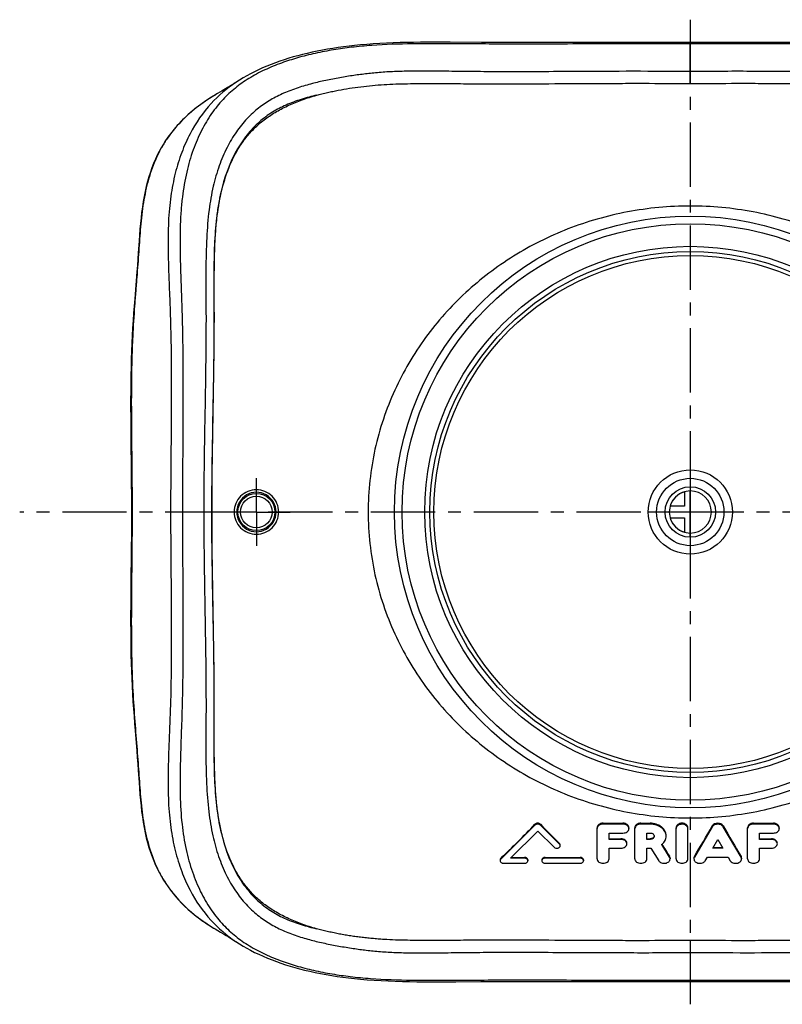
# Model space of a CAD drawing. Header units: millimetres. Extents: x 245 to 755, y 313 to 687.
# Tile 1 of 2: x 245 to 535, y 313 to 687. Entities that reach past the tile are written whole.
import ezdxf

# ---------------------------------------------------------------- set-up
doc = ezdxf.new("R2010")
doc.units = ezdxf.units.MM
doc.header["$LTSCALE"] = 65.185185
doc.linetypes.add('CENTER', pattern=[0.6, 0.375, -0.075, 0.075, -0.075])
doc.layers.get('0').update_dxf_attribs({"linetype": 'CONTINUOUS'})
for name, color, linetype in [('FASEN', 7, 'CONTINUOUS'), ('KOERPER', 7, 'CONTINUOUS'), ('KONST.EL_MIT_GEO', 7, 'CONTINUOUS'), ('NULLPUNKT_X', 7, 'CONTINUOUS'), ('NULLPUNKT_Z', 7, 'CONTINUOUS')]:
    doc.layers.add(name, color=color, linetype=linetype)

msp = doc.modelspace()

# ---------------------------------------------------------------- linework, layer by layer
at = {"color": 2, "linetype": 'CENTER'}
for p, q in [((500, 687.16), (500, 312.84)), ((755, 500), (245, 500))]:
    msp.add_line(p, q, dxfattribs=at)
at = {"layer": 'FASEN', "color": 7, "linetype": 'Continuous'}
for radius in [112.5, 109.61, 101, 99]:
    msp.add_circle((500, 500), radius, dxfattribs=at)
at = {"layer": 'KOERPER', "color": 2, "linetype": 'CENTER'}
for q in [(335, 512.89), (322.11, 500), (335, 487.11), (347.89, 500)]:
    msp.add_line((335, 500), q, dxfattribs=at)
at = {"layer": 'KOERPER', "color": 7, "linetype": 'Continuous'}
for p, q in [((440.92, 380.91), (427.94, 368.01)), ((431.64, 368.4), (441.98, 378.68)), ((440.92, 380.91), (440.92, 381.27)), ((441.98, 378.68), (448.17, 372.55)), ((443.04, 380.91), (443.04, 381.27)), ((450.28, 373.73), (443.04, 380.91)), ((464.58, 368.12), (464.58, 379.92)), ((466.85, 381.68), (474.39, 381.68)), ((466.85, 381.3), (466.85, 381.68)), ((474.39, 381.3), (466.85, 381.3)), ((474.39, 381.3), (474.39, 381.68)), ((476.66, 379.92), (476.66, 379.62)), ((478.92, 368.12), (478.92, 379.92)), ((481.19, 381.68), (484.7, 381.68)), ((481.19, 381.3), (481.19, 381.68)), ((484.7, 381.3), (481.19, 381.3)), ((484.7, 381.3), (484.7, 381.68)), ((494.58, 368.12), (494.58, 379.92)), ((499.1, 368.12), (499.1, 379.92)), ((508.37, 380.3), (501.56, 368.8)), ((508.37, 380.3), (508.37, 380.63)), ((512.51, 380.3), (512.51, 380.63)), ((519.32, 368.8), (512.51, 380.3)), ((521.78, 368.12), (521.78, 379.92)), ((524.04, 381.68), (531.59, 381.68)), ((524.04, 381.3), (524.04, 381.68)), ((531.59, 381.3), (524.04, 381.3)), ((531.59, 381.3), (531.59, 381.68)), ((533.85, 379.92), (533.85, 379.62)), ((469.11, 377.94), (474.39, 377.94)), ((469.11, 375.55), (469.11, 377.94)), ((469.11, 375.76), (473.64, 375.76)), ((473.64, 375.55), (469.11, 375.55)), ((473.64, 375.55), (473.64, 375.76)), ((483.45, 377.94), (484.7, 377.94)), ((483.45, 375.55), (483.45, 377.94)), ((483.45, 375.76), (484.7, 375.76)), ((484.7, 375.55), (483.45, 375.55)), ((484.7, 375.55), (484.7, 375.76)), ((508.51, 372.19), (510.44, 375.44)), ((510.44, 375.44), (512.37, 372.19)), ((526.3, 377.94), (531.59, 377.94)), ((526.3, 375.55), (526.3, 377.94)), ((526.3, 375.76), (530.83, 375.76)), ((530.83, 375.55), (526.3, 375.55)), ((530.83, 375.55), (530.83, 375.76)), ((450.28, 373.73), (450.28, 373.93)), ((469.11, 372.19), (473.64, 372.19)), ((469.11, 368.12), (469.11, 372.19)), ((483.45, 372.19), (485, 372.19)), ((483.45, 368.12), (483.45, 372.19)), ((485, 372.19), (487.99, 367.41)), ((492.1, 368.83), (489.12, 373.58)), ((512.37, 372.19), (508.51, 372.19)), ((508.64, 372.4), (512.24, 372.4)), ((526.3, 372.19), (530.83, 372.19)), ((526.3, 368.12), (526.3, 372.19)), ((427.68, 367.75), (427.68, 367.42)), ((427.94, 368.01), (427.94, 368.32)), ((436.92, 368.4), (431.64, 368.4)), ((431.94, 368.7), (436.92, 368.7)), ((436.92, 368.4), (436.92, 368.7)), ((438.25, 367.75), (438.25, 367.42)), ((443.53, 367.75), (443.53, 367.42)), ((444.85, 368.7), (458.06, 368.7)), ((444.85, 368.4), (444.85, 368.7)), ((458.06, 368.4), (444.85, 368.4)), ((458.06, 368.4), (458.06, 368.7)), ((459.38, 367.75), (459.38, 367.42)), ((492.1, 368.83), (492.1, 369.11)), ((492.31, 368.43), (492.31, 368.12)), ((501.37, 368.43), (501.37, 368.12)), ((501.56, 368.8), (501.56, 369.08)), ((505.7, 367.44), (506.52, 368.82)), ((506.52, 368.82), (514.36, 368.82)), ((514.36, 368.82), (515.17, 367.44)), ((519.32, 368.8), (519.32, 369.08)), ((519.51, 368.43), (519.51, 368.12)), ((429, 366.44), (436.92, 366.44)), ((444.85, 366.44), (458.06, 366.44))]:
    msp.add_line(p, q, dxfattribs=at)
msp.add_circle((500, 500), 97.5, dxfattribs=at)
for centre, radius, start, end in [((497.85, 379.62), 1.25, 0.007, 5.0888), ((485.81, 377.87), 5.42, 307.6283, 310.5693)]:
    msp.add_arc(centre, radius, start, end, dxfattribs=at)
for centre, major_axis, ratio, start_param, end_param in [((433.84, 500), (124.11, 182.72), 0.363271, -2.103856, -2.011588), ((450.14, 500), (-124.54, 182.67), 0.363658, -4.272736, -4.221384), ((504.56, 500), (66.43, 187.38), 0.263838, -2.246834, -2.164601), ((516.32, 500), (-66.43, 187.38), 0.263838, -4.118584, -4.036351), ((488.94, 500), (-70.97, 187.18), 0.275785, -4.080449, -4.047511)]:
    msp.add_ellipse(centre, major_axis=major_axis, ratio=ratio, start_param=start_param, end_param=end_param, dxfattribs=at)
for points, knots in [([(443.04, 381.27), (442.78, 381.54), (441.98, 381.82), (441.19, 381.54), (440.92, 381.27)], [0, 0, 0, 0, 0.50006, 1, 1, 1, 1]), ([(443.04, 380.91), (442.77, 381.17), (441.98, 381.43), (441.19, 381.17), (440.92, 380.91)], [0, 0, 0, 0, 0.500069, 1, 1, 1, 1]), ([(466.85, 381.68), (466.55, 381.68), (465.98, 381.59), (465.24, 381.22), (464.71, 380.64), (464.58, 380.16), (464.58, 379.92)], [0, 0, 0, 0, 0.278728, 0.541755, 0.780536, 1, 1, 1, 1]), ([(466.85, 381.3), (466.55, 381.3), (465.98, 381.22), (465.24, 380.86), (464.72, 380.31), (464.58, 379.84), (464.58, 379.62)], [0, 0, 0, 0, 0.282846, 0.547688, 0.784744, 1, 1, 1, 1]), ([(476.66, 379.92), (476.66, 380.16), (476.53, 380.64), (476, 381.22), (475.26, 381.59), (474.69, 381.68), (474.39, 381.68)], [0, 0, 0, 0, 0.219466, 0.458248, 0.721274, 1, 1, 1, 1]), ([(476.66, 379.62), (476.66, 379.84), (476.52, 380.31), (476, 380.86), (475.25, 381.22), (474.69, 381.3), (474.39, 381.3)], [0, 0, 0, 0, 0.215256, 0.452312, 0.717154, 1, 1, 1, 1]), ([(474.39, 377.94), (474.69, 377.94), (475.25, 378.02), (476, 378.37), (476.52, 378.92), (476.66, 379.4), (476.66, 379.62)], [0, 0, 0, 0, 0.282846, 0.547688, 0.784744, 1, 1, 1, 1]), ([(481.19, 381.68), (480.89, 381.68), (480.32, 381.59), (479.58, 381.22), (479.05, 380.64), (478.92, 380.16), (478.92, 379.92)], [0, 0, 0, 0, 0.278728, 0.541755, 0.780536, 1, 1, 1, 1]), ([(481.19, 381.3), (480.89, 381.3), (480.32, 381.22), (479.58, 380.86), (479.06, 380.31), (478.92, 379.84), (478.92, 379.62)], [0, 0, 0, 0, 0.282846, 0.547688, 0.784744, 1, 1, 1, 1]), ([(490.83, 376.97), (490.83, 377.28), (490.75, 377.9), (490.26, 379.11), (489.06, 380.44), (487.04, 381.45), (485.49, 381.68), (484.7, 381.68)], [0, 0, 0, 0, 0.10771, 0.218827, 0.457134, 0.72062, 1, 1, 1, 1]), ([(490.83, 376.74), (490.83, 377.04), (490.75, 377.65), (490.26, 378.84), (489.05, 380.12), (487.03, 381.08), (485.49, 381.3), (484.7, 381.3)], [0, 0, 0, 0, 0.106743, 0.216644, 0.453282, 0.717657, 1, 1, 1, 1]), ([(499.1, 379.92), (499.1, 380.16), (498.97, 380.64), (498.45, 381.22), (497.7, 381.59), (496.84, 381.72), (495.97, 381.59), (495.23, 381.22), (494.71, 380.64), (494.58, 380.16), (494.58, 379.92)], [0, 0, 0, 0, 0.109734, 0.229123, 0.360638, 0.500001, 0.639364, 0.770879, 0.890268, 1, 1, 1, 1]), ([(499.1, 379.73), (499.08, 379.95), (498.91, 380.4), (498.36, 380.92), (497.61, 381.24), (496.77, 381.34), (495.93, 381.2), (495.21, 380.84), (494.7, 380.3), (494.58, 379.84), (494.58, 379.62)], [0, 0, 0, 0, 0.108419, 0.228471, 0.361849, 0.503213, 0.643784, 0.775102, 0.892797, 1, 1, 1, 1]), ([(512.51, 380.63), (512.13, 381.3), (510.44, 382.06), (508.75, 381.3), (508.37, 380.63)], [0, 0, 0, 0, 0.5, 1, 1, 1, 1]), ([(512.51, 380.3), (512.32, 380.61), (511.84, 381), (511.08, 381.25), (510.44, 381.32), (509.8, 381.25), (509.04, 381), (508.56, 380.61), (508.37, 380.3)], [0, 0, 0, 0, 0.232714, 0.363918, 0.5, 0.636082, 0.767286, 1, 1, 1, 1]), ([(524.04, 381.68), (523.75, 381.68), (523.17, 381.59), (522.43, 381.22), (521.91, 380.64), (521.78, 380.16), (521.78, 379.92)], [0, 0, 0, 0, 0.278728, 0.541755, 0.780536, 1, 1, 1, 1]), ([(524.04, 381.3), (523.75, 381.3), (523.18, 381.22), (522.43, 380.86), (521.91, 380.31), (521.78, 379.84), (521.78, 379.62)], [0, 0, 0, 0, 0.282846, 0.547688, 0.784744, 1, 1, 1, 1]), ([(533.85, 379.92), (533.85, 380.16), (533.72, 380.64), (533.2, 381.22), (532.45, 381.59), (531.88, 381.68), (531.59, 381.68)], [0, 0, 0, 0, 0.219466, 0.458248, 0.721274, 1, 1, 1, 1]), ([(533.85, 379.62), (533.85, 379.84), (533.72, 380.31), (533.19, 380.86), (532.45, 381.22), (531.88, 381.3), (531.59, 381.3)], [0, 0, 0, 0, 0.215256, 0.452312, 0.717154, 1, 1, 1, 1]), ([(531.59, 377.94), (531.88, 377.94), (532.45, 378.02), (533.19, 378.37), (533.72, 378.92), (533.85, 379.4), (533.85, 379.62)], [0, 0, 0, 0, 0.282846, 0.547688, 0.784744, 1, 1, 1, 1]), ([(475.9, 374.07), (475.9, 374.29), (475.77, 374.77), (475.24, 375.32), (474.5, 375.68), (473.93, 375.76), (473.64, 375.76)], [0, 0, 0, 0, 0.215303, 0.452727, 0.717575, 1, 1, 1, 1]), ([(475.9, 373.87), (475.9, 374.09), (475.77, 374.56), (475.24, 375.12), (474.5, 375.47), (473.93, 375.55), (473.64, 375.55)], [0, 0, 0, 0, 0.215256, 0.452312, 0.717154, 1, 1, 1, 1]), ([(484.7, 377.94), (484.91, 377.94), (485.31, 377.88), (485.84, 377.63), (486.21, 377.24), (486.31, 376.9), (486.31, 376.74)], [0, 0, 0, 0, 0.28285, 0.547689, 0.784745, 1, 1, 1, 1]), ([(486.31, 376.74), (486.31, 376.59), (486.21, 376.25), (485.84, 375.86), (485.31, 375.61), (484.91, 375.55), (484.7, 375.55)], [0, 0, 0, 0, 0.215255, 0.452311, 0.71715, 1, 1, 1, 1]), ([(486.25, 376.65), (486.2, 376.52), (486.04, 376.27), (485.68, 375.98), (485.22, 375.8), (484.88, 375.76), (484.7, 375.76)], [0, 0, 0, 0, 0.221296, 0.463391, 0.725673, 1, 1, 1, 1]), ([(489.33, 373.76), (489.79, 374.14), (490.36, 374.84), (490.77, 375.92), (490.83, 376.47), (490.83, 376.74)], [0, 0, 0, 0, 0.519111, 0.762493, 1, 1, 1, 1]), ([(533.1, 374.07), (533.1, 374.29), (532.96, 374.77), (532.44, 375.32), (531.69, 375.68), (531.12, 375.76), (530.83, 375.76)], [0, 0, 0, 0, 0.215303, 0.452727, 0.717575, 1, 1, 1, 1]), ([(533.1, 373.87), (533.1, 374.09), (532.96, 374.56), (532.44, 375.12), (531.69, 375.47), (531.12, 375.55), (530.83, 375.55)], [0, 0, 0, 0, 0.215256, 0.452312, 0.717154, 1, 1, 1, 1]), ([(448.17, 372.55), (448.35, 372.38), (448.84, 372.14), (449.52, 372.14), (450.01, 372.33), (450.3, 372.54), (450.5, 372.82), (450.55, 373.04), (450.55, 373.14)], [0, 0, 0, 0, 0.253755, 0.528835, 0.661318, 0.783817, 0.895516, 1, 1, 1, 1]), ([(450.55, 373.34), (450.55, 373.45), (450.5, 373.67), (450.36, 373.85), (450.28, 373.93)], [0, 0, 0, 0, 0.481859, 1, 1, 1, 1]), ([(450.55, 373.14), (450.55, 373.25), (450.5, 373.47), (450.36, 373.65), (450.28, 373.73)], [0, 0, 0, 0, 0.48243, 1, 1, 1, 1]), ([(473.64, 372.19), (473.93, 372.19), (474.5, 372.27), (475.24, 372.62), (475.77, 373.17), (475.9, 373.65), (475.9, 373.87)], [0, 0, 0, 0, 0.282846, 0.547688, 0.784744, 1, 1, 1, 1]), ([(530.83, 372.19), (531.12, 372.19), (531.69, 372.27), (532.44, 372.62), (532.96, 373.17), (533.1, 373.65), (533.1, 373.87)], [0, 0, 0, 0, 0.282846, 0.547688, 0.784744, 1, 1, 1, 1]), ([(427.94, 368.32), (427.86, 368.24), (427.73, 368.07), (427.68, 367.86), (427.68, 367.75)], [0, 0, 0, 0, 0.520905, 1, 1, 1, 1]), ([(427.94, 368.01), (427.86, 367.93), (427.73, 367.75), (427.68, 367.52), (427.68, 367.42)], [0, 0, 0, 0, 0.517505, 1, 1, 1, 1]), ([(427.68, 367.42), (427.68, 367.29), (427.76, 367.01), (428.06, 366.69), (428.5, 366.48), (428.83, 366.44), (429, 366.44)], [0, 0, 0, 0, 0.215257, 0.452315, 0.71715, 1, 1, 1, 1]), ([(438.25, 367.75), (438.25, 367.88), (438.17, 368.15), (437.86, 368.45), (437.43, 368.65), (437.09, 368.7), (436.92, 368.7)], [0, 0, 0, 0, 0.210244, 0.445882, 0.712916, 1, 1, 1, 1]), ([(438.25, 367.42), (438.25, 367.55), (438.17, 367.82), (437.86, 368.15), (437.43, 368.35), (437.09, 368.4), (436.92, 368.4)], [0, 0, 0, 0, 0.215256, 0.452312, 0.717146, 1, 1, 1, 1]), ([(436.92, 366.44), (437.09, 366.44), (437.43, 366.48), (437.86, 366.69), (438.17, 367.01), (438.25, 367.29), (438.25, 367.42)], [0, 0, 0, 0, 0.282854, 0.547688, 0.784744, 1, 1, 1, 1]), ([(444.85, 368.7), (444.68, 368.7), (444.35, 368.65), (443.92, 368.45), (443.61, 368.15), (443.53, 367.88), (443.53, 367.75)], [0, 0, 0, 0, 0.287089, 0.554124, 0.789752, 1, 1, 1, 1]), ([(444.85, 368.4), (444.68, 368.4), (444.35, 368.35), (443.91, 368.15), (443.61, 367.82), (443.53, 367.55), (443.53, 367.42)], [0, 0, 0, 0, 0.282854, 0.547688, 0.784744, 1, 1, 1, 1]), ([(443.53, 367.42), (443.53, 367.29), (443.61, 367.01), (443.91, 366.69), (444.35, 366.48), (444.68, 366.44), (444.85, 366.44)], [0, 0, 0, 0, 0.215256, 0.452312, 0.717146, 1, 1, 1, 1]), ([(459.38, 367.75), (459.38, 367.88), (459.3, 368.15), (458.99, 368.45), (458.56, 368.65), (458.23, 368.7), (458.06, 368.7)], [0, 0, 0, 0, 0.210244, 0.445882, 0.712916, 1, 1, 1, 1]), ([(459.38, 367.42), (459.38, 367.55), (459.3, 367.82), (458.99, 368.15), (458.56, 368.35), (458.23, 368.4), (458.06, 368.4)], [0, 0, 0, 0, 0.215256, 0.452312, 0.717146, 1, 1, 1, 1]), ([(458.06, 366.44), (458.23, 366.44), (458.56, 366.48), (458.99, 366.69), (459.3, 367.01), (459.38, 367.29), (459.38, 367.42)], [0, 0, 0, 0, 0.282854, 0.547688, 0.784744, 1, 1, 1, 1]), ([(464.58, 368.12), (464.58, 367.9), (464.72, 367.43), (465.24, 366.87), (465.99, 366.52), (466.85, 366.4), (467.71, 366.52), (468.45, 366.87), (468.98, 367.43), (469.11, 367.9), (469.11, 368.12)], [0, 0, 0, 0, 0.107628, 0.226156, 0.358577, 0.5, 0.641423, 0.773844, 0.892372, 1, 1, 1, 1]), ([(478.92, 368.12), (478.92, 367.9), (479.06, 367.43), (479.58, 366.87), (480.33, 366.52), (481.19, 366.4), (482.05, 366.52), (482.79, 366.87), (483.32, 367.43), (483.45, 367.9), (483.45, 368.12)], [0, 0, 0, 0, 0.107628, 0.226156, 0.358577, 0.5, 0.641423, 0.773844, 0.892372, 1, 1, 1, 1]), ([(487.99, 367.41), (488.11, 367.23), (488.42, 366.9), (489.05, 366.57), (489.78, 366.42), (490.53, 366.44), (491.24, 366.65), (491.82, 367.02), (492.21, 367.53), (492.31, 367.93), (492.31, 368.12)], [0, 0, 0, 0, 0.116593, 0.244998, 0.382059, 0.521607, 0.656698, 0.781807, 0.895056, 1, 1, 1, 1]), ([(492.31, 368.43), (492.31, 368.55), (492.27, 368.79), (492.17, 369.01), (492.1, 369.11)], [0, 0, 0, 0, 0.489169, 1, 1, 1, 1]), ([(492.31, 368.12), (492.31, 368.18), (492.29, 368.43), (492.2, 368.67), (492.1, 368.83)], [0, 0, 0, 0, 0.24561, 1, 1, 1, 1]), ([(494.58, 368.12), (494.58, 367.9), (494.71, 367.43), (495.23, 366.87), (495.98, 366.52), (496.84, 366.4), (497.7, 366.52), (498.44, 366.87), (498.97, 367.43), (499.1, 367.9), (499.1, 368.12)], [0, 0, 0, 0, 0.107628, 0.226156, 0.358577, 0.5, 0.641423, 0.773844, 0.892372, 1, 1, 1, 1]), ([(501.56, 369.08), (501.53, 369.03), (501.42, 368.83), (501.37, 368.6), (501.37, 368.43)], [0, 0, 0, 0, 0.2595, 1, 1, 1, 1]), ([(501.56, 368.8), (501.53, 368.75), (501.42, 368.54), (501.37, 368.3), (501.37, 368.12)], [0, 0, 0, 0, 0.257942, 1, 1, 1, 1]), ([(501.37, 368.12), (501.37, 367.93), (501.47, 367.52), (501.87, 367.02), (502.45, 366.65), (503.17, 366.44), (503.93, 366.42), (504.66, 366.59), (505.28, 366.92), (505.6, 367.26), (505.7, 367.44)], [0, 0, 0, 0, 0.10506, 0.218548, 0.344008, 0.479438, 0.619148, 0.756067, 0.884013, 1, 1, 1, 1]), ([(515.17, 367.44), (515.28, 367.26), (515.59, 366.92), (516.22, 366.59), (516.95, 366.42), (517.71, 366.44), (518.42, 366.65), (519.01, 367.02), (519.41, 367.52), (519.51, 367.93), (519.51, 368.12)], [0, 0, 0, 0, 0.115987, 0.243933, 0.380852, 0.520562, 0.655992, 0.781452, 0.89494, 1, 1, 1, 1]), ([(519.51, 368.43), (519.51, 368.48), (519.49, 368.71), (519.41, 368.93), (519.32, 369.08)], [0, 0, 0, 0, 0.244849, 1, 1, 1, 1]), ([(519.51, 368.12), (519.51, 368.18), (519.49, 368.41), (519.41, 368.64), (519.32, 368.8)], [0, 0, 0, 0, 0.246005, 1, 1, 1, 1]), ([(521.78, 368.12), (521.78, 367.9), (521.91, 367.43), (522.43, 366.87), (523.18, 366.52), (524.04, 366.4), (524.9, 366.52), (525.64, 366.87), (526.17, 367.43), (526.3, 367.9), (526.3, 368.12)], [0, 0, 0, 0, 0.107628, 0.226156, 0.358577, 0.5, 0.641423, 0.773844, 0.892372, 1, 1, 1, 1])]:
    msp.add_open_spline(points, degree=3, knots=knots, dxfattribs=at)
msp.add_open_spline([(486.3, 376.86), (486.29, 376.79), (486.27, 376.72), (486.25, 376.65)], degree=3, dxfattribs=at)
at = {"layer": 'KONST.EL_MIT_GEO', "color": 7, "linetype": 'Continuous'}
for p, q in [((420.64, 678.49), (408.75, 678.58)), ((442.75, 678.44), (436.23, 678.44)), ((449.41, 678.46), (442.75, 678.44)), ((470.27, 678.5), (449.41, 678.46)), ((481.23, 678.51), (470.27, 678.5)), ((500, 678.5), (481.23, 678.51)), ((523.56, 678.51), (500, 678.5)), ((500, 662.96), (500, 678.5)), ((531.17, 678.5), (523.56, 678.51)), ((326.04, 662.55), (325.45, 662.18)), ((320.24, 659.05), (318.85, 658.23)), ((322.04, 660.11), (320.24, 659.05)), ((323.29, 660.86), (322.04, 660.11)), ((324.06, 661.32), (323.29, 660.86)), ((324.78, 661.77), (324.06, 661.32)), ((325.45, 662.18), (324.78, 661.77)), ((287.43, 487.16), (287.25, 470.78)), ((319.29, 341.51), (321.35, 340.3)), ((321.35, 340.3), (322.49, 339.63)), ((322.49, 339.63), (323.54, 338.99)), ((323.54, 338.99), (324.21, 338.59)), ((324.21, 338.59), (324.83, 338.21)), ((324.83, 338.21), (325.42, 337.84)), ((325.42, 337.84), (325.95, 337.5)), ((500, 337.04), (500, 321.5)), ((326.91, 336.88), (327.14, 336.73)), ((430, 321.55), (436.69, 321.56)), ((436.69, 321.56), (443.55, 321.56)), ((443.55, 321.56), (454.13, 321.53)), ((454.13, 321.53), (468.83, 321.5)), ((468.83, 321.5), (476.44, 321.49)), ((476.44, 321.49), (500, 321.5)), ((500, 321.5), (518.77, 321.49)), ((518.77, 321.49), (529.73, 321.5)), ((529.73, 321.5), (550.59, 321.54))]:
    msp.add_line(p, q, dxfattribs=at)
for points in [[(408.75, 678.58), (405.84, 678.59), (402.97, 678.6), (400.18, 678.59), (397.43, 678.57), (394.75, 678.54), (392.21, 678.5), (389.69, 678.44), (387.06, 678.35), (384.45, 678.25), (381.91, 678.12), (379.42, 677.96), (376.97, 677.78), (374.6, 677.58), (372.33, 677.35), (370.22, 677.12), (368.16, 676.86), (366.1, 676.58), (364.07, 676.27), (362.1, 675.94), (360.1, 675.58), (358.11, 675.19), (356.18, 674.79), (354.32, 674.36), (352.48, 673.92), (350.71, 673.45), (348.99, 672.98), (347.3, 672.48), (345.61, 671.95), (343.94, 671.39), (342.28, 670.79), (340.61, 670.16), (338.95, 669.5), (337.33, 668.81), (335.76, 668.09), (334.24, 667.36), (332.76, 666.61), (331.32, 665.83), (329.93, 665.03), (328.57, 664.2), (327.14, 663.28)], [(436.23, 678.44), (429.87, 678.45), (426.75, 678.46), (423.68, 678.47), (420.64, 678.49)], [(556.45, 678.44), (545.87, 678.47), (531.17, 678.5)], [(327.14, 663.28), (326.89, 663.11), (326.6, 662.92), (326.32, 662.74), (326.04, 662.55)], [(318.85, 658.23), (317.32, 657.29), (315.83, 656.32), (314.37, 655.3), (312.96, 654.27), (311.6, 653.21), (310.27, 652.11), (308.99, 650.99), (307.76, 649.85), (306.57, 648.68), (305.43, 647.48), (304.34, 646.25), (303.3, 645.02), (302.32, 643.77), (301.38, 642.49), (300.49, 641.19), (299.64, 639.87), (298.83, 638.5), (298.06, 637.09), (297.32, 635.64), (296.61, 634.12), (295.93, 632.54), (295.29, 630.9), (294.69, 629.2), (294.13, 627.45), (293.61, 625.65), (293.13, 623.79), (292.7, 621.9), (292.31, 619.96), (291.96, 617.98), (291.65, 615.95), (291.38, 613.89), (291.14, 611.79), (290.93, 609.66), (290.74, 607.5), (290.57, 605.3), (290.41, 603.06), (290.1, 598.47)], [(290.1, 598.47), (289.94, 596.12), (289.76, 593.72), (289.57, 591.29)], [(289.57, 591.29), (289.16, 586.25), (288.73, 580.99)], [(288.73, 580.99), (288.52, 578.29), (288.32, 575.55), (288.13, 572.76), (287.95, 569.93), (287.78, 567.05), (287.64, 564.13), (287.51, 561.16), (287.41, 558.16), (287.33, 555.12), (287.27, 552.04), (287.23, 548.93), (287.2, 545.8), (287.19, 542.63), (287.19, 539.43), (287.2, 536.22), (287.22, 533.01), (287.25, 529.77), (287.28, 526.53), (287.39, 516.73)], [(287.39, 516.73), (287.42, 513.46), (287.45, 510.19), (287.48, 506.91), (287.49, 503.62), (287.5, 500.33), (287.49, 497.04), (287.48, 493.74), (287.46, 490.45), (287.43, 487.16)], [(287.25, 470.78), (287.23, 467.54), (287.2, 464.33), (287.19, 461.14), (287.19, 457.96), (287.2, 454.82), (287.22, 451.7), (287.26, 448.62), (287.31, 445.57), (287.39, 442.55), (287.48, 439.58), (287.6, 436.64), (287.74, 433.72), (287.9, 430.82), (288.08, 427.98), (288.27, 425.17), (288.47, 422.39), (288.68, 419.65), (288.9, 416.94)], [(288.9, 416.94), (289.53, 409.14), (289.73, 406.65), (289.91, 404.2), (290.08, 401.81)], [(290.08, 401.81), (290.39, 397.14), (290.55, 394.88), (290.72, 392.65), (290.91, 390.46), (291.13, 388.3), (291.37, 386.18), (291.65, 384.1), (291.96, 382.05), (292.31, 380.05), (292.7, 378.09), (293.14, 376.17), (293.62, 374.3), (294.15, 372.48), (294.72, 370.71), (295.33, 369.01), (295.97, 367.36), (296.65, 365.78), (297.36, 364.27), (298.1, 362.83), (298.87, 361.43), (299.68, 360.07), (300.52, 358.76), (301.41, 357.47), (302.34, 356.2), (303.32, 354.96), (304.35, 353.73), (305.43, 352.52), (306.56, 351.34), (307.73, 350.18), (308.95, 349.05), (310.21, 347.94), (311.53, 346.85), (312.88, 345.79), (314.28, 344.76), (315.73, 343.75), (317.22, 342.77), (318.75, 341.83), (319.29, 341.51)], [(325.95, 337.5), (326.44, 337.19), (326.68, 337.03), (326.91, 336.88)], [(327.14, 336.73), (328.56, 335.81), (329.92, 334.97), (331.34, 334.16), (332.81, 333.37), (334.34, 332.59), (335.9, 331.84), (337.54, 331.11), (339.23, 330.39), (340.96, 329.71), (342.66, 329.07), (344.36, 328.47), (346.11, 327.9), (347.87, 327.35), (349.63, 326.84), (351.44, 326.35), (353.34, 325.87), (355.3, 325.41), (357.31, 324.97), (359.39, 324.55), (361.52, 324.16), (363.65, 323.8), (365.77, 323.47), (367.87, 323.18), (369.99, 322.91), (372.25, 322.66), (374.65, 322.42), (377.14, 322.2), (379.73, 322.02), (382.42, 321.85), (385.11, 321.72), (387.82, 321.62), (390.55, 321.54), (393.25, 321.48), (395.99, 321.44), (398.83, 321.42), (401.76, 321.4), (404.75, 321.4), (407.78, 321.42), (410.86, 321.43), (420.3, 321.51)], [(420.3, 321.51), (423.49, 321.53), (426.72, 321.54), (430, 321.55)]]:
    msp.add_lwpolyline(points, dxfattribs=at)
for radius in [7.03, 6.03]:
    msp.add_circle((335, 500), radius, dxfattribs=at)
for centre, start, end in [((335, 500.01), 359.9504, 180.0496), ((335, 499.99), 179.9504, 0.0496)]:
    msp.add_arc(centre, 7.48, start, end, dxfattribs=at)
for points, knots in [([(500, 677.96), (493.44, 677.96), (481.08, 677.97), (463.62, 677.95), (448.18, 677.9), (434.55, 677.88), (422.53, 677.91), (412, 678.01), (402.8, 678.06), (391.92, 678), (381.49, 677.67), (371.47, 676.75), (364.27, 675.75), (357.4, 674.44), (351.8, 673.04), (347.56, 671.74), (343.37, 670.29), (338.14, 668.15), (333.13, 665.5), (329.47, 663.09), (326.1, 660.54), (322.08, 656.82), (317.75, 651.4), (313.92, 644.95), (310.73, 637.49), (308.27, 629), (306.94, 621.2), (306.29, 614.36), (306.02, 608.66), (305.95, 602.54), (306.04, 596), (306.25, 589.06), (306.52, 581.77), (306.77, 574.19), (306.94, 566.41), (307.04, 558.48), (307.1, 547.69), (307.06, 534), (306.95, 517.46), (306.88, 500.83), (306.94, 484.21), (307.05, 467.65), (307.1, 453.95), (307.05, 443.13), (306.96, 435.17), (306.81, 427.36), (306.57, 419.73), (306.3, 412.38), (306.08, 405.36), (305.96, 398.74), (306, 390.75), (306.5, 381.72), (308.07, 371.92), (310.45, 363.32), (313.57, 355.76), (317.34, 349.2), (321.63, 343.67), (325.63, 339.87), (328.98, 337.26), (332.6, 334.82), (337.58, 332.11), (343.8, 329.51), (350.23, 327.38), (356.87, 325.68), (363.75, 324.34), (370.98, 323.31), (381.04, 322.36), (391.5, 322), (402.4, 321.94), (411.59, 321.99), (422.1, 322.09), (434.1, 322.12), (447.75, 322.1), (463.27, 322.05), (480.89, 322.03), (493.37, 322.04), (500, 322.04)], [0, 0, 0, 0, 0.028684, 0.053987, 0.076323, 0.096155, 0.113526, 0.12886, 0.142168, 0.153742, 0.176398, 0.187715, 0.1977, 0.208163, 0.218241, 0.222936, 0.227534, 0.237618, 0.247594, 0.25224, 0.256734, 0.266058, 0.276092, 0.286969, 0.298716, 0.311459, 0.325501, 0.333214, 0.341494, 0.350416, 0.359961, 0.370077, 0.380747, 0.391848, 0.403213, 0.414761, 0.426489, 0.45038, 0.474564, 0.498789, 0.523015, 0.547209, 0.571145, 0.582908, 0.594492, 0.605893, 0.617064, 0.627836, 0.638063, 0.64773, 0.656778, 0.672995, 0.687196, 0.700053, 0.711893, 0.722861, 0.73298, 0.742394, 0.746897, 0.751527, 0.761458, 0.771595, 0.780952, 0.79101, 0.801552, 0.811575, 0.822879, 0.845713, 0.857266, 0.870537, 0.885848, 0.90319, 0.923002, 0.945474, 0.971028, 1, 1, 1, 1]), ([(500, 322.04), (506.56, 322.04), (518.92, 322.03), (536.38, 322.05), (551.82, 322.1), (565.45, 322.12), (577.47, 322.09), (588, 321.99), (597.2, 321.94), (608.08, 322), (618.51, 322.33), (628.53, 323.25), (635.73, 324.25), (642.6, 325.56), (648.2, 326.96), (652.44, 328.26), (656.63, 329.71), (661.86, 331.85), (666.87, 334.5), (670.53, 336.91), (673.9, 339.46), (677.91, 343.18), (682.25, 348.6), (686.08, 355.05), (689.27, 362.51), (691.73, 371), (693.06, 378.8), (693.71, 385.64), (693.98, 391.34), (694.05, 397.46), (693.96, 404), (693.75, 410.94), (693.48, 418.23), (693.23, 425.81), (693.06, 433.59), (692.96, 441.52), (692.9, 452.31), (692.94, 466), (693.05, 482.54), (693.12, 499.17), (693.06, 515.79), (692.95, 532.35), (692.9, 546.05), (692.95, 556.87), (693.04, 564.83), (693.19, 572.64), (693.43, 580.27), (693.7, 587.62), (693.92, 594.64), (694.04, 601.26), (694, 609.25), (693.5, 618.28), (691.93, 628.08), (689.55, 636.68), (686.43, 644.24), (682.66, 650.8), (678.37, 656.33), (674.37, 660.13), (671.02, 662.74), (667.4, 665.18), (662.42, 667.89), (656.2, 670.49), (649.77, 672.62), (643.13, 674.32), (636.25, 675.66), (629.02, 676.69), (618.96, 677.64), (608.5, 678), (597.6, 678.06), (588.41, 678.01), (577.9, 677.91), (565.9, 677.88), (552.25, 677.9), (536.73, 677.95), (519.11, 677.97), (506.63, 677.96), (500, 677.96)], [0, 0, 0, 0, 0.028684, 0.053987, 0.076323, 0.096155, 0.113526, 0.12886, 0.142169, 0.153743, 0.176399, 0.187715, 0.197701, 0.208163, 0.218242, 0.222936, 0.227534, 0.237618, 0.247594, 0.25224, 0.256734, 0.266059, 0.276092, 0.286969, 0.298716, 0.31146, 0.325501, 0.333214, 0.341494, 0.350416, 0.359962, 0.370077, 0.380747, 0.391848, 0.403214, 0.414761, 0.426489, 0.45038, 0.474564, 0.498789, 0.523015, 0.547209, 0.571145, 0.582908, 0.594492, 0.605893, 0.617064, 0.627836, 0.638062, 0.64773, 0.656777, 0.672995, 0.687195, 0.700053, 0.711893, 0.722861, 0.73298, 0.742393, 0.746897, 0.751526, 0.761457, 0.771595, 0.780952, 0.791009, 0.801552, 0.811574, 0.822879, 0.845713, 0.857266, 0.870537, 0.885848, 0.903189, 0.923002, 0.945474, 0.971028, 1, 1, 1, 1]), ([(470.21, 667.52), (465.09, 667.5), (455.36, 667.45), (441.48, 667.37), (430.82, 667.35), (422.99, 667.38), (416.18, 667.44), (408.69, 667.54), (400.87, 667.61), (395.2, 667.6), (391.16, 667.54), (387.28, 667.44), (383.44, 667.23), (379.72, 666.9), (376.28, 666.53), (371.96, 665.97), (366.72, 665.11), (362.27, 664.27), (358.79, 663.5), (356.21, 662.87), (353.56, 662.14), (349.89, 661), (345.43, 659.33), (341.22, 657.22), (338.09, 655.23), (335.81, 653.56), (333.57, 651.67), (330.63, 648.76), (327.18, 644.47), (323.61, 638.46), (320.65, 631.49), (318.37, 623.54), (316.79, 614.37), (315.97, 603.73), (315.75, 591.48), (315.84, 580.3), (315.85, 570.72), (315.79, 560.64), (315.61, 547.81), (315.33, 532.22), (315.08, 516.48), (314.96, 500.69), (315.06, 484.91), (315.3, 469.16), (315.58, 453.55), (315.77, 440.69), (315.85, 430.59), (315.85, 420.95), (315.75, 409.67), (315.93, 397.28), (316.69, 386.5), (318.2, 377.22), (320.43, 369.17), (323.32, 362.12), (326.85, 356.02), (330.87, 350.88), (334.6, 347.35), (337.7, 345.04), (340.82, 343.01), (345.02, 340.85), (349.48, 339.15), (353.14, 337.99), (356.66, 337.01), (361.05, 335.98), (366.37, 334.96), (371.64, 334.08), (375.99, 333.5), (379.45, 333.13), (383.19, 332.79), (387.04, 332.57), (390.93, 332.46), (394.99, 332.4), (400.64, 332.39), (408.45, 332.46), (415.93, 332.56), (422.75, 332.62), (430.58, 332.65), (441.26, 332.63), (455.22, 332.55), (465.04, 332.5), (470.21, 332.48)], [0, 0, 0, 0, 0.025931, 0.049353, 0.070352, 0.079963, 0.089016, 0.104889, 0.117928, 0.128642, 0.133598, 0.13845, 0.14831, 0.15304, 0.157384, 0.165873, 0.17508, 0.184337, 0.1888, 0.193132, 0.197823, 0.202707, 0.212584, 0.221938, 0.226557, 0.231324, 0.236262, 0.241392, 0.252287, 0.264055, 0.276726, 0.290521, 0.305922, 0.323786, 0.344554, 0.36799, 0.380448, 0.393138, 0.419041, 0.445498, 0.472173, 0.498839, 0.525502, 0.55218, 0.578669, 0.604632, 0.617348, 0.62986, 0.653507, 0.674525, 0.692633, 0.708209, 0.722119, 0.734882, 0.746726, 0.757704, 0.767842, 0.772656, 0.777301, 0.78666, 0.796531, 0.801453, 0.806146, 0.81503, 0.824297, 0.833595, 0.842122, 0.846516, 0.851236, 0.861158, 0.866042, 0.870983, 0.8817, 0.894714, 0.910567, 0.919623, 0.929241, 0.950251, 0.973776, 1, 1, 1, 1]), ([(500, 667.52), (497.32, 667.52), (487.39, 667.52), (477.46, 667.54), (470.21, 667.52)], [0, 0, 0, 0, 0.269938, 1, 1, 1, 1]), ([(529.79, 667.52), (527.5, 667.52), (517.57, 667.54), (507.64, 667.52), (500, 667.52)], [0, 0, 0, 0, 0.230467, 1, 1, 1, 1]), ([(529.79, 332.48), (534.91, 332.5), (544.64, 332.55), (558.52, 332.63), (569.18, 332.65), (577.01, 332.62), (583.82, 332.56), (591.31, 332.46), (599.13, 332.39), (604.8, 332.4), (608.84, 332.46), (612.72, 332.56), (616.56, 332.77), (620.28, 333.1), (623.72, 333.47), (628.04, 334.03), (633.28, 334.89), (637.73, 335.73), (641.21, 336.5), (643.79, 337.13), (646.44, 337.86), (650.11, 339), (654.57, 340.67), (658.78, 342.78), (661.91, 344.77), (664.19, 346.44), (666.43, 348.33), (669.37, 351.24), (672.82, 355.53), (676.39, 361.54), (679.35, 368.51), (681.63, 376.46), (683.21, 385.63), (684.03, 396.27), (684.25, 408.52), (684.16, 419.7), (684.15, 429.28), (684.21, 439.36), (684.39, 452.19), (684.67, 467.78), (684.92, 483.52), (685.04, 499.31), (684.94, 515.09), (684.7, 530.84), (684.42, 546.45), (684.23, 559.31), (684.15, 569.41), (684.15, 579.05), (684.25, 590.33), (684.07, 602.72), (683.31, 613.5), (681.8, 622.78), (679.57, 630.83), (676.68, 637.88), (673.15, 643.98), (669.13, 649.12), (665.4, 652.65), (662.3, 654.96), (659.18, 656.99), (654.98, 659.15), (650.52, 660.85), (646.86, 662.01), (643.34, 662.99), (638.95, 664.02), (633.63, 665.04), (628.36, 665.92), (624.01, 666.5), (620.55, 666.87), (616.81, 667.21), (612.96, 667.43), (609.07, 667.54), (605.01, 667.6), (599.36, 667.61), (591.55, 667.54), (584.07, 667.44), (577.25, 667.38), (569.42, 667.35), (558.74, 667.37), (544.78, 667.45), (534.96, 667.5), (529.79, 667.52)], [0, 0, 0, 0, 0.025931, 0.049352, 0.070352, 0.079963, 0.089016, 0.104889, 0.117928, 0.128642, 0.133598, 0.13845, 0.14831, 0.15304, 0.157384, 0.165873, 0.17508, 0.184337, 0.1888, 0.193132, 0.197823, 0.202707, 0.212584, 0.221938, 0.226557, 0.231324, 0.236262, 0.241392, 0.252287, 0.264055, 0.276726, 0.290521, 0.305922, 0.323786, 0.344554, 0.36799, 0.380448, 0.393138, 0.419041, 0.445498, 0.472173, 0.498839, 0.525502, 0.55218, 0.578669, 0.604632, 0.617348, 0.62986, 0.653507, 0.674525, 0.692633, 0.708209, 0.722119, 0.734882, 0.746726, 0.757704, 0.767842, 0.772656, 0.777301, 0.78666, 0.796531, 0.801453, 0.806146, 0.81503, 0.824297, 0.833595, 0.842122, 0.846516, 0.851236, 0.861158, 0.866042, 0.870983, 0.8817, 0.894714, 0.910567, 0.919623, 0.929241, 0.950251, 0.973776, 1, 1, 1, 1]), ([(327.14, 663.28), (323.74, 661), (316.98, 655.27), (310.5, 645.78), (306.43, 636.61), (303.97, 628.66), (302.59, 621.46), (301.88, 615.26), (301.54, 610.22), (301.4, 604.86), (301.42, 597.08), (301.72, 588.89), (302.07, 580.31), (302.41, 571.14), (302.64, 559.32), (302.67, 544.83), (302.58, 530.03), (302.44, 515.08), (302.36, 500.08), (302.44, 485.08), (302.57, 470.13), (302.67, 455.33), (302.64, 440.83), (302.38, 426.81), (301.8, 413.53), (301.43, 403.05), (301.4, 395.26), (301.54, 389.89), (301.87, 384.85), (302.57, 378.64), (303.95, 371.44), (306.4, 363.47), (310.46, 354.29), (316.93, 344.78), (323.7, 339.03), (327.11, 336.74)], [0, 0, 0, 0, 0.035831, 0.076697, 0.099334, 0.123483, 0.149445, 0.163367, 0.17807, 0.193667, 0.210262, 0.246185, 0.265453, 0.285387, 0.326503, 0.368924, 0.41228, 0.456022, 0.499809, 0.543592, 0.587337, 0.630701, 0.673136, 0.714257, 0.753502, 0.789468, 0.806079, 0.821691, 0.836409, 0.850343, 0.876324, 0.900495, 0.923149, 0.964067, 1, 1, 1, 1]), ([(357.93, 658.46), (358.6, 658.64), (359.95, 658.98), (362, 659.47), (364.06, 659.92), (366.86, 660.49), (370.41, 661.12), (374.73, 661.73), (379.11, 662.17), (383.54, 662.52), (387.99, 662.74), (392.47, 662.84), (396.95, 662.89), (402.92, 662.91), (410.39, 662.87), (419.35, 662.79), (428.31, 662.76), (437.27, 662.78), (449.22, 662.85), (461.17, 662.93), (473.12, 662.97), (485.06, 662.97), (494.03, 662.96), (500, 662.96)], [0, 0, 0, 0, 0.014645, 0.029401, 0.04428, 0.059247, 0.08949, 0.120136, 0.151115, 0.182297, 0.213635, 0.245061, 0.276511, 0.307967, 0.370879, 0.433787, 0.4967, 0.559613, 0.622525, 0.748346, 0.811259, 0.874173, 1, 1, 1, 1]), ([(500, 662.96), (505.98, 662.96), (514.94, 662.97), (526.9, 662.97), (538.85, 662.93), (550.81, 662.85), (562.76, 662.78), (571.73, 662.76), (580.69, 662.79), (589.66, 662.87), (597.13, 662.91), (603.11, 662.89), (606.84, 662.85), (609.83, 662.79), (612.81, 662.71), (615.78, 662.55), (618.75, 662.35), (620.96, 662.15), (623.16, 661.95), (625.35, 661.69), (627.52, 661.41), (629.67, 661.09), (631.8, 660.73), (633.91, 660.34), (636, 659.91), (638.75, 659.31), (640.79, 658.8), (642.14, 658.43)], [0, 0, 0, 0, 0.125834, 0.188752, 0.251668, 0.377497, 0.440412, 0.503328, 0.566244, 0.629156, 0.692071, 0.723529, 0.754981, 0.7707, 0.786408, 0.817746, 0.833362, 0.848926, 0.864453, 0.879904, 0.895275, 0.910546, 0.925712, 0.940784, 0.955746, 0.970622, 1, 1, 1, 1]), ([(319.31, 658.5), (316.81, 657.04), (312.23, 653.94), (306.11, 648.46), (301.84, 643.28), (298.92, 638.63), (296.29, 633.49), (293.77, 626.49), (291.9, 617.59), (291.06, 609.95), (290.58, 603.75), (290.27, 599.01), (289.92, 594.15), (289.52, 589.11), (289.09, 583.84), (288.52, 576.33), (288.03, 568.53), (287.7, 560.47), (287.54, 554.16), (287.46, 547.7), (287.44, 538.82), (287.52, 527.51), (287.68, 513.82), (287.77, 500.08), (287.68, 486.33), (287.52, 472.64), (287.44, 461.33), (287.46, 452.44), (287.54, 445.98), (287.69, 439.67), (288.02, 431.6), (288.62, 422.03), (289.36, 412.85), (289.91, 405.96), (290.26, 401.1), (290.58, 396.36), (291.05, 390.16), (291.89, 382.52), (293.74, 373.61), (296.25, 366.6), (298.87, 361.45), (301.09, 357.9), (303.55, 354.65), (307.08, 350.67), (312.2, 346.08), (316.8, 342.97), (319.29, 341.51)], [0, 0, 0, 0, 0.025663, 0.049042, 0.072747, 0.085101, 0.097769, 0.123983, 0.150989, 0.178409, 0.192246, 0.206286, 0.220647, 0.235538, 0.251206, 0.267614, 0.302472, 0.320686, 0.339372, 0.358509, 0.378119, 0.418313, 0.459063, 0.499784, 0.540502, 0.581257, 0.621464, 0.641084, 0.660252, 0.678921, 0.697155, 0.732031, 0.764142, 0.779044, 0.793411, 0.807447, 0.821284, 0.848715, 0.875729, 0.901966, 0.914645, 0.927021, 0.939095, 0.950811, 0.974278, 1, 1, 1, 1]), ([(357.93, 658.46), (356.96, 658.23), (355, 657.73), (351.07, 656.6), (347.23, 655.2), (343.61, 653.47), (340.13, 651.47), (335.86, 648.31), (331.19, 643.34), (325.43, 634.66), (321.63, 623.65), (319.93, 612.91), (319.3, 605.62), (318.89, 596.93), (318.84, 587.53), (318.89, 577.48), (318.89, 569.35), (318.81, 561.01), (318.65, 549.62), (318.37, 535.17), (318.05, 517.7), (317.89, 500.16), (318.04, 482.61), (318.36, 465.14), (318.64, 450.69), (318.81, 439.29), (318.88, 430.94), (318.89, 422.81), (318.84, 412.74), (318.88, 403.3), (319.29, 394.59), (319.91, 387.28), (321.59, 376.51), (325.37, 365.47), (331.11, 356.76), (335.78, 351.76), (340.05, 348.58), (343.54, 346.57), (347.17, 344.83), (351.02, 343.42), (354.95, 342.29), (356.91, 341.79), (357.86, 341.57)], [0, 0, 0, 0, 0.008415, 0.017158, 0.034657, 0.042989, 0.051218, 0.068639, 0.087769, 0.108792, 0.156571, 0.184897, 0.200975, 0.218649, 0.258603, 0.280736, 0.303869, 0.327496, 0.351495, 0.400467, 0.450062, 0.49966, 0.549255, 0.59885, 0.647839, 0.671853, 0.695486, 0.718649, 0.740833, 0.780898, 0.798624, 0.814751, 0.843145, 0.891013, 0.912073, 0.931248, 0.948738, 0.956978, 0.96536, 0.982882, 0.991667, 1, 1, 1, 1]), ([(357.86, 341.57), (356.02, 342.07), (352.45, 343.2), (348.16, 344.95), (344.92, 346.53), (341.88, 348.18), (338.36, 350.48), (334.61, 353.64), (331.38, 357.15), (328.64, 360.94), (325.56, 366.36), (322.67, 373.78), (320.48, 383.32), (319.35, 393.44), (318.95, 404.05), (318.92, 415.09), (319, 426.5), (318.94, 438.25), (318.72, 454.41), (318.32, 475.04), (318.04, 500.04), (318.32, 525.04), (318.72, 545.66), (318.95, 561.83), (319, 573.57), (318.92, 584.98), (318.94, 594.27), (319.16, 601.49), (319.46, 606.73), (319.94, 611.85), (320.88, 618.42), (322.69, 626.28), (325.59, 633.69), (328.68, 639.11), (331.42, 642.9), (334.65, 646.4), (338.41, 649.56), (341.93, 651.85), (344.98, 653.5), (348.22, 655.07), (351.62, 656.46), (355.17, 657.66), (357, 658.2), (357.93, 658.46)], [0, 0, 0, 0, 0.016201, 0.031792, 0.039368, 0.046801, 0.061183, 0.07499, 0.088382, 0.101557, 0.114685, 0.14127, 0.168826, 0.19762, 0.227707, 0.259008, 0.29139, 0.324709, 0.358815, 0.428772, 0.500008, 0.571241, 0.641192, 0.675293, 0.708607, 0.740983, 0.772278, 0.787477, 0.80236, 0.816919, 0.831155, 0.858705, 0.885285, 0.898413, 0.911589, 0.924984, 0.938796, 0.953185, 0.960621, 0.968201, 0.983797, 0.991824, 1, 1, 1, 1]), ([(622.5, 500), (622.5, 504.01), (622.06, 512.03), (620.11, 523.87), (616.93, 535.35), (611.17, 549.92), (601.32, 566.69), (588.45, 581.08), (576.74, 590.89), (567.29, 597.41), (557.22, 603.05), (542.97, 609.38), (523.88, 614.84), (500, 617.07), (476.12, 614.84), (457.03, 609.38), (442.78, 603.05), (432.71, 597.41), (423.26, 590.89), (411.55, 581.08), (398.68, 566.69), (388.83, 549.92), (383.07, 535.35), (379.89, 523.87), (377.94, 512.03), (377.5, 504.01), (377.5, 500)], [0, 0, 0, 0, 0.032109, 0.064093, 0.095851, 0.127318, 0.189271, 0.250353, 0.280823, 0.311366, 0.34209, 0.373086, 0.436011, 0.5, 0.563989, 0.626914, 0.65791, 0.688634, 0.719177, 0.749647, 0.810729, 0.872682, 0.904149, 0.935907, 0.967891, 1, 1, 1, 1]), ([(343.48, 500), (343.48, 501.1), (343.04, 503.33), (341.15, 506.13), (338.32, 508.01), (335, 508.66), (331.68, 508.01), (328.85, 506.13), (326.96, 503.33), (326.52, 501.1), (326.52, 500)], [0, 0, 0, 0, 0.125, 0.249986, 0.37498, 0.5, 0.625019, 0.750014, 0.875, 1, 1, 1, 1]), ([(326.52, 500), (326.52, 498.9), (326.96, 496.67), (328.85, 493.87), (331.68, 491.99), (335, 491.34), (338.32, 491.99), (341.15, 493.87), (343.04, 496.67), (343.48, 498.9), (343.48, 500)], [0, 0, 0, 0, 0.125, 0.249986, 0.37498, 0.5, 0.625019, 0.750014, 0.875, 1, 1, 1, 1]), ([(377.5, 500), (377.5, 495.99), (377.94, 487.97), (379.89, 476.13), (383.07, 464.65), (388.83, 450.08), (398.68, 433.31), (411.55, 418.92), (423.26, 409.11), (432.71, 402.59), (442.78, 396.95), (457.03, 390.62), (476.12, 385.16), (500, 382.93), (523.88, 385.16), (542.97, 390.62), (557.22, 396.95), (567.29, 402.59), (576.74, 409.11), (588.45, 418.92), (601.32, 433.31), (611.17, 450.08), (616.93, 464.65), (620.11, 476.13), (622.06, 487.97), (622.5, 495.99), (622.5, 500)], [0, 0, 0, 0, 0.032109, 0.064093, 0.095851, 0.127318, 0.189271, 0.250353, 0.280823, 0.311366, 0.34209, 0.373086, 0.436011, 0.5, 0.563989, 0.626914, 0.65791, 0.688634, 0.719177, 0.749647, 0.810729, 0.872682, 0.904149, 0.935907, 0.967891, 1, 1, 1, 1]), ([(500, 337.04), (494.02, 337.04), (485.06, 337.03), (473.1, 337.03), (461.15, 337.07), (449.19, 337.15), (437.24, 337.22), (428.27, 337.24), (419.3, 337.21), (410.34, 337.13), (402.87, 337.09), (396.89, 337.11), (393.16, 337.15), (390.17, 337.21), (387.19, 337.29), (384.22, 337.45), (381.25, 337.65), (379.04, 337.85), (376.84, 338.05), (374.65, 338.31), (372.48, 338.59), (370.33, 338.91), (368.2, 339.27), (366.09, 339.66), (364, 340.09), (361.25, 340.69), (359.21, 341.2), (357.86, 341.57)], [0, 0, 0, 0, 0.125834, 0.188752, 0.251668, 0.377497, 0.440412, 0.503328, 0.566245, 0.629157, 0.692071, 0.723529, 0.754981, 0.7707, 0.786408, 0.817746, 0.833362, 0.848926, 0.864453, 0.879904, 0.895275, 0.910546, 0.925712, 0.940784, 0.955746, 0.970622, 1, 1, 1, 1]), ([(642.07, 341.54), (641.4, 341.36), (640.05, 341.02), (638, 340.53), (635.94, 340.08), (633.14, 339.51), (629.59, 338.88), (625.27, 338.27), (620.89, 337.83), (616.46, 337.48), (612, 337.26), (607.53, 337.16), (603.05, 337.11), (597.08, 337.09), (589.61, 337.13), (580.65, 337.21), (571.69, 337.24), (562.73, 337.22), (550.78, 337.15), (538.83, 337.07), (526.88, 337.03), (514.94, 337.03), (505.97, 337.04), (500, 337.04)], [0, 0, 0, 0, 0.014645, 0.029401, 0.04428, 0.059247, 0.08949, 0.120136, 0.151115, 0.182297, 0.213635, 0.245062, 0.276511, 0.307967, 0.370879, 0.433787, 0.4967, 0.559613, 0.622525, 0.748346, 0.811259, 0.874173, 1, 1, 1, 1]), ([(470.21, 332.48), (472.5, 332.48), (482.43, 332.46), (492.36, 332.48), (500, 332.48)], [0, 0, 0, 0, 0.230465, 1, 1, 1, 1]), ([(500, 332.48), (502.68, 332.48), (512.61, 332.48), (522.54, 332.46), (529.79, 332.48)], [0, 0, 0, 0, 0.269935, 1, 1, 1, 1])]:
    msp.add_open_spline(points, degree=3, knots=knots, dxfattribs=at)
at = {"layer": 'NULLPUNKT_X', "color": 40, "linetype": 'Continuous'}
for p, q in [((497.8, 507.69), (497.8, 502.2)), ((500, 490.4), (500, 508)), ((497.8, 502.2), (492.31, 502.2)), ((509.6, 500), (492, 500))]:
    msp.add_line(p, q, dxfattribs=at)
for radius in [16, 12.8, 9.6]:
    msp.add_circle((500, 500), radius, dxfattribs=at)
for start, end in [(180, 90), (105.962, 164.038)]:
    msp.add_arc((500, 500), 8, start, end, dxfattribs=at)
at = {"layer": 'NULLPUNKT_Z', "color": 40, "linetype": 'Continuous'}
for p, q in [((500, 516), (500, 484)), ((516, 500), (484, 500)), ((492.31, 497.8), (497.8, 497.8)), ((497.8, 497.8), (497.8, 492.31))]:
    msp.add_line(p, q, dxfattribs=at)
for radius in [16, 12.8, 9.6]:
    msp.add_circle((500, 500), radius, dxfattribs=at)
for start, end in [(270, 180), (195.962, 254.038)]:
    msp.add_arc((500, 500), 8, start, end, dxfattribs=at)

doc.saveas('drawing.dxf')
